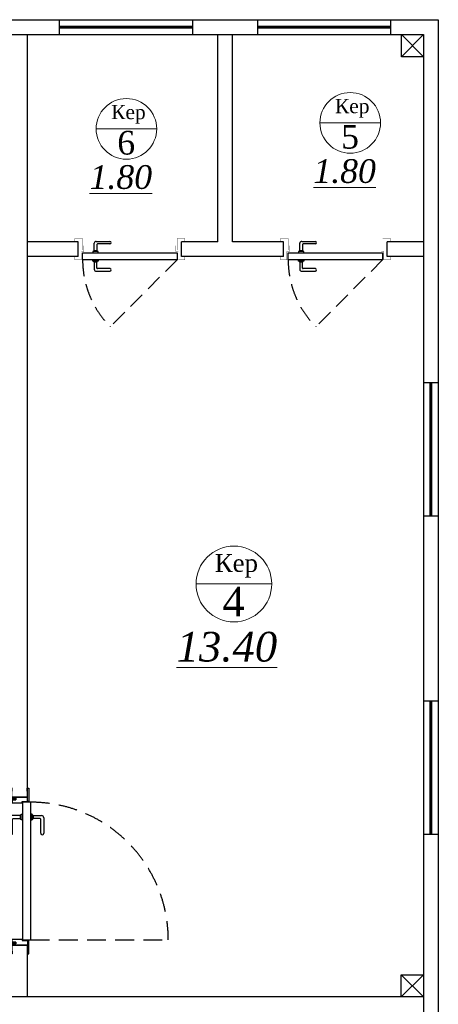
# Model space of a CAD drawing. Extents: x 4114239 to 5838486, y 780458 to 1383318.
# Tile 149 of 231: x 4351653 to 4354484, y 1233163 to 1239814. Entities that reach past the tile are written whole.
import ezdxf

# ---------------------------------------------------------------- set-up
doc = ezdxf.new("R2010")
doc.units = 0
doc.header["$MEASUREMENT"] = 0
doc.linetypes.add('Beruniy Xref$0$DASHED', pattern=[19.049999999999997, 12.7, -6.349999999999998])
doc.layers.add('Стены', color=5, linetype='Continuous', lineweight=30)
doc.styles.add('TIEMS', font='times.ttf')

# ---------------------------------------------------------------- blocks, each defined once
blk = doc.blocks.new('fffffffffffffffffffffffffffddddddddfz')
at = {"color": 0}
blk.add_lwpolyline([(3133299.413927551, 2648111.857663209), (3133449.413927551, 2648111.857663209), (3133449.413927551, 2647961.857663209), (3133299.413927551, 2647961.857663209)], close=True, dxfattribs=at)
for points in [[(3133449.413927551, 2648111.857663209), (3133299.413927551, 2647961.857663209)], [(3133449.413927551, 2647961.857663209), (3133299.413927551, 2648111.857663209)]]:
    blk.add_lwpolyline(points, dxfattribs=at)
blk = doc.blocks.new('*U1889')
at = {"color": 0, "linetype": 'Beruniy Xref$0$DASHED'}
blk.add_line((-193.5, 2.5), (-141.881204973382, 54.11879502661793), dxfattribs=at)
at = {"color": 0}
for p, q in [((-131.0000000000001, 11.29640494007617), (-141.5000000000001, 11.29640494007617)), ((-141.5000000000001, 9.296404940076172), (-132.0000000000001, 9.296404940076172)), ((-131.5000000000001, 8.796404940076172), (-131.5000000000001, 4.096404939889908)), ((-129.5000000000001, 4.096404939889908), (-129.5000000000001, 9.796404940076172)), ((-197.0000000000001, 0), (-197.0000000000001, -11.42857142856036)), ((-132.5000000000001, 2.5), (-132.5000000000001, 3.5)), ((-132.5000000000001, 3.5), (-128.5000000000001, 3.5)), ((-128.5000000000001, 2.5), (-132.5000000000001, 2.5)), ((-132.0000000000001, 3.599999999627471), (-132.0000000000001, 3.5)), ((-129.5000000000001, 4.099999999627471), (-131.5000000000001, 4.099999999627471)), ((-129.0000000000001, 3.5), (-129.0000000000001, 3.599999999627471)), ((-128.5000000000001, 3.5), (-128.5000000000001, 2.5)), ((-117.0000000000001, 0), (-117.0000000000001, -11.42857142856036)), ((-132.5000000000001, -3), (-132.5000000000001, -4)), ((-132.5000000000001, -4), (-128.5000000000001, -4)), ((-132.0000000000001, -4.099999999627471), (-132.0000000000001, -4)), ((-131.5000000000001, -9.296404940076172), (-131.5000000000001, -4.596404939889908)), ((-129.5000000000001, -4.599999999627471), (-131.5000000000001, -4.599999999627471)), ((-129.5000000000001, -4.596404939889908), (-129.5000000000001, -10.29640494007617)), ((-129.0000000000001, -4), (-129.0000000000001, -4.099999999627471)), ((-128.5000000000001, -4), (-128.5000000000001, -3)), ((-141.5000000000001, -9.796404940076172), (-132.0000000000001, -9.796404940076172)), ((-131.0000000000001, -11.79640494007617), (-141.5000000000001, -11.79640494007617))]:
    blk.add_line(p, q, dxfattribs=at)
at = {"color": 0, "const_width": 0.2}
for points in [[(-199.4999999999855, 0), (-199.4999999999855, 2.499999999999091), (-194.5, 2.5), (-194.4999999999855, -3.999999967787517), (-192.4999999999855, -3.999999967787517), (-192.4999999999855, -8.499999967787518)], [(-114.5000000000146, 0), (-114.5000000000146, 2.499999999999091), (-119.5000000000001, 2.5), (-119.5000000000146, -3.999999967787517), (-121.5000000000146, -3.999999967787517), (-121.5000000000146, -8.499999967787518)], [(-193.4999999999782, -4.999999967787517), (-193.4999999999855, -13.92857142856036), (-199.4999999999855, -13.92857142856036), (-199.4999999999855, -11.42857142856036)], [(-120.5000000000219, -4.999999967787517), (-120.5000000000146, -13.92857142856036), (-114.5000000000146, -13.92857142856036), (-114.5000000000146, -11.42857142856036)]]:
    blk.add_lwpolyline(points, dxfattribs=at)
at = {"color": 0}
blk.add_lwpolyline([(-193.5, -3), (-193.5, 2.5), (-120.5000000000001, 2.5), (-120.5000000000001, -3), (-193.5, -3)], dxfattribs=at)
at = {"color": 0, "linetype": 'Beruniy Xref$0$DASHED'}
blk.add_arc((-193.5, 2.5), 73, 0, 44.99999999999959, dxfattribs=at)
at = {"color": 0}
for centre, radius, start, end in [((-141.5000000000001, 10.29640494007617), 1, 90, 270), ((-132.0000000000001, 8.796404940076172), 0.5, 0, 90), ((-131.0000000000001, 9.796404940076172), 1.5, 0, 90), ((-131.5000000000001, 3.599999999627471), 0.5, 90, 180), ((-129.5000000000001, 3.599999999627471), 0.5, 0, 90), ((-131.5000000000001, -4.099999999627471), 0.5, 180, 270), ((-129.5000000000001, -4.099999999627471), 0.5, 270, 0), ((-141.5000000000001, -10.79640494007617), 1, 90, 270), ((-132.0000000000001, -9.296404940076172), 0.5, 270, 0), ((-131.0000000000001, -10.29640494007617), 1.5, 270, 0)]:
    blk.add_arc(centre, radius, start, end, dxfattribs=at)
blk = doc.blocks.new('*U1892')
at = {"color": 0, "linetype": 'Beruniy Xref$0$DASHED'}
blk.add_line((193.5, 2.5), (193.5, 95.5), dxfattribs=at)
at = {"color": 0}
for p, q in [((109.5000000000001, 4.096404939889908), (109.5000000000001, 9.796404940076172)), ((111.0000000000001, 11.29640494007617), (121.5000000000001, 11.29640494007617)), ((111.5000000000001, 8.796404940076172), (111.5000000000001, 4.096404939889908)), ((121.5000000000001, 9.296404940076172), (112.0000000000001, 9.296404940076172)), ((97.00000000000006, 0), (97.00000000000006, -10.00062624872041)), ((96.99999999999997, 0), (96.99999999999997, -10.00062624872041)), ((112.5000000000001, 3.5), (108.5000000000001, 3.5)), ((108.5000000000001, 3.5), (108.5000000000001, 2.5)), ((108.5000000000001, 2.5), (112.5000000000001, 2.5)), ((109.0000000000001, 3.5), (109.0000000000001, 3.599999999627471)), ((109.5000000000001, 4.099999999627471), (111.5000000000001, 4.099999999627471)), ((112.0000000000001, 3.599999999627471), (112.0000000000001, 3.5)), ((112.5000000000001, 2.5), (112.5000000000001, 3.5)), ((197.0000000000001, 0), (197.0000000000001, -10.00062624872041)), ((197.0000000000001, 0), (197.0000000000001, -10.00062624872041)), ((108.5000000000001, -4), (108.5000000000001, -3)), ((112.5000000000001, -4), (108.5000000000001, -4)), ((109.0000000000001, -4), (109.0000000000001, -4.099999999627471)), ((109.5000000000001, -4.596404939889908), (109.5000000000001, -10.29640494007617)), ((109.5000000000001, -4.599999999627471), (111.5000000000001, -4.599999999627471)), ((111.5000000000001, -9.296404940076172), (111.5000000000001, -4.596404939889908)), ((112.0000000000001, -4.099999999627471), (112.0000000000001, -4)), ((112.5000000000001, -3), (112.5000000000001, -4)), ((111.0000000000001, -11.79640494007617), (121.5000000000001, -11.79640494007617)), ((121.5000000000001, -9.796404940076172), (112.0000000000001, -9.796404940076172))]:
    blk.add_line(p, q, dxfattribs=at)
for points in [[(99.99999999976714, 0.1999999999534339), (97.7999999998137, 0.1999999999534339), (97.80000000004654, 0.1999999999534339), (92.99999999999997, 0.1999999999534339), (92.99999999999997, 0), (90.99999999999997, 0), (90.99999999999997, 0), (90.99999999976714, 1.199999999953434), (99.99999999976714, 1.199999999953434)], [(194.0000000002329, 0.1999999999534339), (196.2000000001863, 0.1999999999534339), (196.1999999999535, 0.1999999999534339), (201.0000000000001, 0.1999999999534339), (201.0000000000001, 0), (203.0000000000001, 0), (203.0000000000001, 0), (203.0000000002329, 1.199999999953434), (194.0000000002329, 1.199999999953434)]]:
    blk.add_lwpolyline(points, close=True, dxfattribs=at)
for points in [[(98.99999999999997, 0.1999999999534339), (98.99999999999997, 0.1999999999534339), (97.80000000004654, 0.1999999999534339), (97.80000000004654, 0.1999999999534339), (96.99999999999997, 0.1999999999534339), (97.00000001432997, -10.00062624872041), (97.80000001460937, -10.00062624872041), (97.80000001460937, -7.600626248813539), (99.0000000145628, -7.600626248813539), (99.0000000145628, -10.00062624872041), (101.0000000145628, -10.00062624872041), (101, -3.300000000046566), (100.1499999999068, -3.300000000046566, -0.4142135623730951), (99.99999999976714, -3.149999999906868), (99.99999999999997, 0.1999999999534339)], [(195.0000000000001, 0.1999999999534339), (195.0000000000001, 0.1999999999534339), (196.1999999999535, 0.1999999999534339), (196.1999999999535, 0.1999999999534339), (197.0000000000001, 0.1999999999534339), (196.9999999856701, -10.00062624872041), (196.1999999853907, -10.00062624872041), (196.1999999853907, -7.600626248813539), (194.9999999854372, -7.600626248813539), (194.9999999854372, -10.00062624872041), (192.9999999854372, -10.00062624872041), (193.0000000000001, -3.300000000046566), (193.8500000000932, -3.300000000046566, 0.4142135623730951), (194.0000000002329, -3.149999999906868), (194.0000000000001, 0.1999999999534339)]]:
    blk.add_lwpolyline(points, format="xyb", close=True, dxfattribs=at)
for points in [[(193.5, -3), (193.5, 2.5), (100.5000000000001, 2.5), (100.5000000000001, -3), (193.5, -3)], [(99.0000000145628, -7.600626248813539), (97.80000001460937, -7.600626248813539), (97.80000001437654, -10.20062624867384), (93.0000000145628, -10.20062624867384), (93.0000000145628, -10.00062624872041), (91.0000000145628, -10.00062624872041), (91.0000000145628, -10.00062624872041), (91.00000001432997, -11.20062624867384), (99.0000000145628, -11.20062624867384), (99.0000000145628, -7.600626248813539)], [(194.9999999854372, -7.600626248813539), (196.1999999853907, -7.600626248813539), (196.1999999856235, -10.20062624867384), (200.9999999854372, -10.20062624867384), (200.9999999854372, -10.00062624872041), (202.9999999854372, -10.00062624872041), (202.9999999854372, -10.00062624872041), (202.9999999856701, -11.20062624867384), (194.9999999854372, -11.20062624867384), (194.9999999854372, -7.600626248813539)]]:
    blk.add_lwpolyline(points, dxfattribs=at)
at = {"color": 0, "linetype": 'Beruniy Xref$0$DASHED'}
blk.add_arc((193.5, 2.5), 93, 90, 180, dxfattribs=at)
at = {"color": 0}
for centre, radius, start, end in [((111.0000000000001, 9.796404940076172), 1.5, 90, 180), ((112.0000000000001, 8.796404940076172), 0.5, 90, 180), ((121.5000000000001, 10.29640494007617), 1, 270, 90), ((109.5000000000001, 3.599999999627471), 0.5, 90, 180), ((111.5000000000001, 3.599999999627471), 0.5, 7.016709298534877e-15, 90), ((109.5000000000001, -4.099999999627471), 0.5, 180, 270), ((111.5000000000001, -4.099999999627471), 0.5, 270, 7.016709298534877e-15), ((111.0000000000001, -10.29640494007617), 1.5, 180, 270), ((112.0000000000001, -9.296404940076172), 0.5, 180, 270), ((121.5000000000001, -10.79640494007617), 1, 270, 90)]:
    blk.add_arc(centre, radius, start, end, dxfattribs=at)
blk = doc.blocks.new('fgfgfggggggggggggggggggdffx')
at = {"color": 0}
for points in [[(3169449.087195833, 2635249.357663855), (3169549.190223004, 2635249.357663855)], [(3169449.087195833, 2634349.357663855), (3169549.315949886, 2634349.357663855)]]:
    blk.add_lwpolyline(points, dxfattribs=at)
at = {"color": 5, "const_width": 20}
blk.add_lwpolyline([(3169499.20157286, 2634349.357663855), (3169499.20157286, 2635249.357663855)], dxfattribs=at)

msp = doc.modelspace()

# ---------------------------------------------------------------- linework, layer by layer
at = {"lineweight": 0, "ltscale": 100}
for p, q in [((4352579.479294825, 1239076.313564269), (4352169.879294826, 1239076.313564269)), ((4354092.882413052, 1239116.632546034), (4353683.282413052, 1239116.632546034)), ((4353357.37814231, 1236002.10850198), (4352845.37814231, 1236002.10850198))]:
    msp.add_line(p, q, dxfattribs=at)
at = {"color": 0}
for points in [[(4346446.278652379, 1223613.285617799), (4318133.589905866, 1223613.285617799), (4318133.589905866, 1239813.285617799), (4354483.818583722, 1239813.285617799), (4354482.649569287, 1231513.283122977)], [(4346446.269277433, 1223713.285617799), (4318233.589905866, 1223713.285617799), (4318233.589905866, 1239713.285617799), (4354383.804498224, 1239713.285617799), (4354382.806132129, 1231513.283122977)], [(4351702.796041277, 1239713.285617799), (4351702.796041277, 1234563.285617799)], [(4352992.846203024, 1238313.285617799), (4352992.846203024, 1239713.285617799)], [(4353092.846203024, 1238313.285617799), (4353092.846203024, 1239713.285617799)], [(4352047.821122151, 1238313.285617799), (4351702.796041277, 1238313.285617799)], [(4352992.846203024, 1238313.285617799), (4352747.82112215, 1238313.285617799)], [(4353437.871283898, 1238313.285617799), (4353092.846203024, 1238313.285617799)], [(4354382.896364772, 1238313.285617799), (4354137.871283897, 1238313.285617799)], [(4352047.821122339, 1238213.285617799), (4351702.796041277, 1238213.285617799)], [(4353437.871284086, 1238213.285617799), (4352747.821122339, 1238213.285617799)], [(4354382.896364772, 1238213.285617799), (4354137.871284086, 1238213.285617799)], [(4354382.804498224, 1234813.285617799), (4354382.804498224, 1233313.285617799)], [(4351602.796041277, 1234563.285617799), (4351702.796041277, 1234563.285617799)], [(4351602.796041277, 1233563.285617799), (4351702.796041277, 1233563.285617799)], [(4351702.796041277, 1233563.285617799), (4351702.796041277, 1233213.285617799)], [(4354382.896364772, 1233213.285617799), (4349152.70417473, 1233213.285617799)]]:
    msp.add_lwpolyline(points, dxfattribs=at)
at = {"layer": 'Стены', "color": 0, "linetype": 'ByBlock', "lineweight": 0, "ltscale": 100}
for centre, radius in [((4352374.679294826, 1239076.313564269), 204.8), ((4353888.082413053, 1239116.632546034), 204.8), ((4353101.37814231, 1236002.10850198), 256)]:
    msp.add_circle(centre, radius, dxfattribs=at)

# ---------------------------------------------------------------- block references
at = {"color": 0, "xscale": -1}
for p, rotation in [((1717573.463458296, -1929735.801578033), 270), ((1718913.513620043, -1929735.801578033), 270), ((1184934.175978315, 3871712.632720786), 180)]:
    msp.add_blockref('fgfgfggggggggggggggggggdffx', p, dxfattribs=dict(at, rotation=rotation))
at = {"color": 0}
for p in [(1220934.390570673, -1408398.57204541), (1220933.390570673, -1414748.57204541)]:
    msp.add_blockref('fffffffffffffffffffffffffffddddddddfz', p, dxfattribs=at)
at = {"color": 216, "lineweight": 30}
for name, p, xscale, yscale, zscale, rotation in [('*U1889', (4351024.071122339, 1238213.285614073), 8.749999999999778, 8.749999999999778, 8.749999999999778, 180.0000001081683), ('*U1889', (4352414.121284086, 1238213.285614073), 8.749999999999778, 8.749999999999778, 8.749999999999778, 180.0000001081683), ('*U1892', (4351702.543541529, 1235533.304246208), 9.999998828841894, 9.999998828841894, 9.999998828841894, 270.0071619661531)]:
    msp.add_blockref(name, p, dxfattribs=dict(at, xscale=xscale, yscale=yscale, zscale=zscale, rotation=rotation))
at = {"color": 0, "rotation": 359.9839919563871}
msp.add_blockref('fgfgfggggggggggggggggggdffx', (1184198.394926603, -1399150.436921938), dxfattribs=at)

# ---------------------------------------------------------------- texts
at = {"lineweight": 0, "ltscale": 100, "attachment_point": 5, "style": 'TIEMS'}
for insert, char_height, width in [((4352388.210524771, 1239174.214156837), 96, 740.1414739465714), ((4353901.613642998, 1239214.533138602), 96, 740.1414739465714), ((4353118.292179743, 1236124.48424269), 120, 925.1768424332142)]:
    msp.add_mtext('\\A1;Кер', dxfattribs=dict(at, insert=insert, char_height=char_height, width=width))
for s, insert, char_height in [('\\A1;5', (4353886.714735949, 1239021.753010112), 160), ('\\A1;6', (4352373.311617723, 1238981.434028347), 160), ('\\A1;{\\fTimes New Roman|b0|i1|c204|p18;\\L1.80}', (4352336.872624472, 1238749.046126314), 160), ('\\A1;{\\fTimes New Roman|b0|i1|c204|p18;\\L1.80}', (4353850.275742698, 1238789.365108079), 160), ('\\A1;4', (4353099.668545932, 1235883.509082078), 200), ('\\A1;{\\fTimes New Roman|b0|i1|c204|p18;\\L13.40}', (4353054.119804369, 1235576.34849417), 200)]:
    msp.add_mtext(s, dxfattribs=dict(at, insert=insert, char_height=char_height))

doc.saveas('drawing.dxf')
